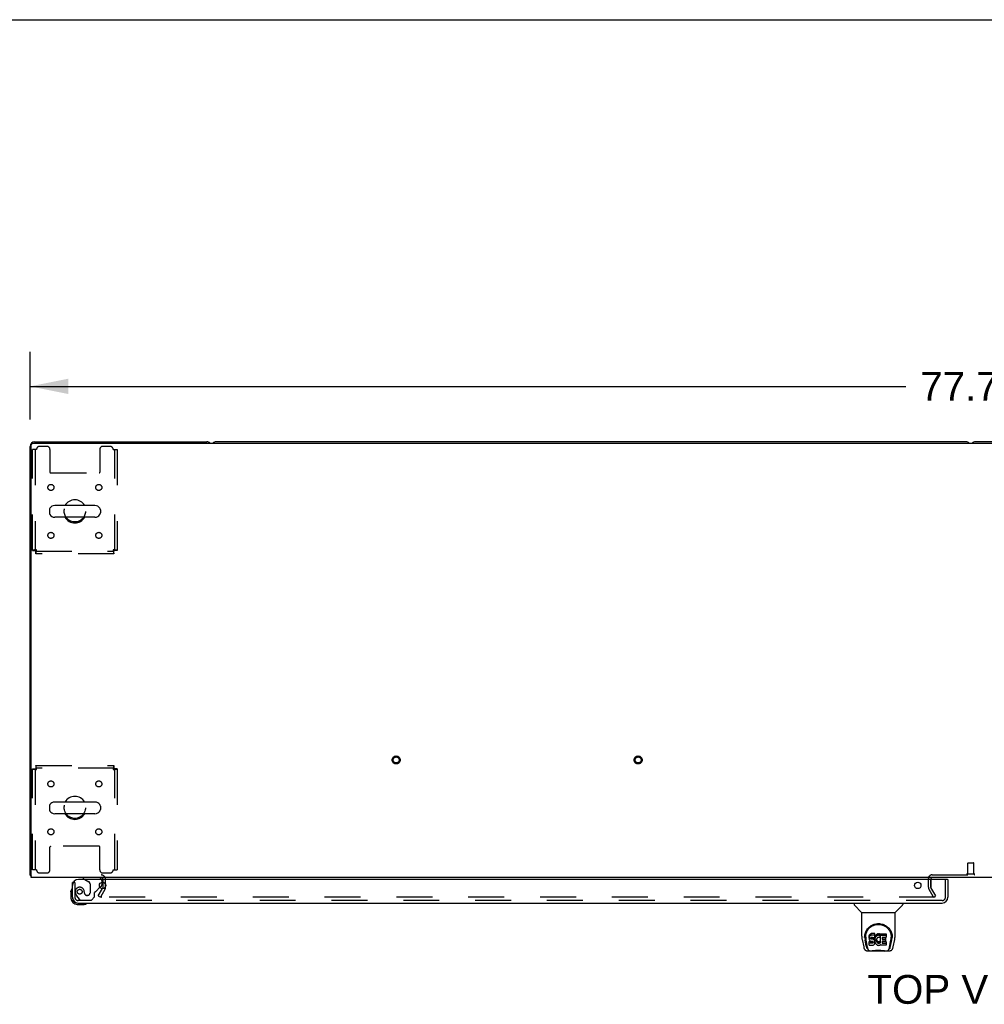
# Model space of a CAD drawing. Header units: inches. Extents: x 0 to 270, y 0 to 175.
# Tile 71 of 81: x 52 to 92, y 134 to 175. Entities that reach past the tile are written whole.
import ezdxf

# ---------------------------------------------------------------- set-up
doc = ezdxf.new("R2010")
doc.units = ezdxf.units.IN
doc.header["$LTSCALE"] = 14.84127
doc.header["$MEASUREMENT"] = 0
doc.linetypes.add('HIDDEN', pattern=[0.2, 0.1, -0.1])
doc.layers.get('0').update_dxf_attribs({"linetype": 'CONTINUOUS'})
for name, color, linetype in [('DEFAULT_2', 8, 'HIDDEN'), ('DIMENSIONS', 7, 'CONTINUOUS'), ('LEFTHAND_DOOR_ASSEMBLY', 7, 'CONTINUOUS')]:
    doc.layers.add(name, color=color, linetype=linetype)
doc.styles.get("Standard").update_dxf_attribs({"font": 'arial.ttf'})
doc.dimstyles.new('DIMSTYLE_1', dxfattribs={"dimtxt": 1.190476, "dimasz": 1.587302, "dimexe": 0.09, "dimexo": 0.07, "dimgap": 0.0375, "dimtad": 0, "dimtih": 1, "dimtoh": 1, "dimzin": 4, "dimdsep": 46, "dimtxsty": 'Standard', "dimblk": '_FILLED', "dimblk1": '_FILLED', "dimblk2": '_FILLED', "dimcen": 0.09, "dimadec": 3, "dimazin": 1, "dimtfac": 1, "dimtdec": 3, "dimtofl": 0, "dimtmove": 0, "dimatfit": 3, "dimldrblk": '_FILLED', "dimfxl": 0, "dimtolj": 1, "dimtzin": 4, "dimarcsym": 0})

# ---------------------------------------------------------------- blocks, each defined once
blk = doc.blocks.new('_FILLED')
at = {"color": 0, "linetype": 'ByBlock'}
blk.add_solid([(0, 0), (-1, 0.2), (-1, -0.2)], dxfattribs=at)
blk = doc.blocks.new('*D1')
at = {"layer": 'DIMENSIONS', "color": 2, "linetype": 'Continuous'}
for p, q in [((52.391, 158.084), (52.391, 160.881)), ((130.141, 158.084), (130.141, 160.881)), ((52.391, 159.453), (88.591, 159.453)), ((130.141, 159.453), (93.941, 159.453))]:
    blk.add_line(p, q, dxfattribs=at)
at = {"layer": 'DIMENSIONS', "color": 2, "linetype": 'Continuous', "xscale": 1.5873015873, "yscale": 1.5873015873, "zscale": 1.5873015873, "rotation": 180}
blk.add_blockref('_FILLED', (52.391, 159.453), dxfattribs=at)
at = {"layer": 'DIMENSIONS', "color": 2, "linetype": 'Continuous', "xscale": 1.5873015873, "yscale": 1.5873015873, "zscale": 1.5873015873}
blk.add_blockref('_FILLED', (130.141, 159.453), dxfattribs=at)
at = {"layer": 'DIMENSIONS', "color": 2, "linetype": 'Continuous', "insert": (91.266, 160.048), "char_height": 1.1905, "width": 4.16003, "attachment_point": 2, "line_spacing_factor": 0.9}
blk.add_mtext('77.75', dxfattribs=at)

msp = doc.modelspace()

# ---------------------------------------------------------------- linework, layer by layer
at = {"color": 7, "linetype": 'Continuous'}
for p, q in [((0, 174.603), (269.841, 174.603)), ((91.077, 157.162), (60.08, 157.162)), ((122.452, 157.162), (91.455, 157.162)), ((53.191, 154.351), (53.191, 154.223)), ((55.076, 154.528), (53.413, 154.528)), ((55.299, 154.351), (55.299, 154.223)), ((55.076, 154.045), (53.413, 154.045)), ((53.191, 142.101), (53.191, 141.973)), ((55.076, 142.278), (53.413, 142.278)), ((55.299, 142.101), (55.299, 141.973)), ((55.076, 141.795), (53.413, 141.795)), ((52.443, 139.266), (52.391, 139.266)), ((52.431, 139.234), (52.443, 139.243)), ((55.516, 138.788), (55.516, 138.878))]:
    msp.add_line(p, q, dxfattribs=at)
at = {"color": 3, "linetype": 'Continuous'}
for p, q in [((52.443, 139.162), (52.443, 157.05)), ((52.503, 157.11), (130.029, 157.11)), ((52.58, 157.162), (59.702, 157.162)), ((52.391, 139.266), (52.391, 156.973)), ((130.089, 139.162), (52.443, 139.162)), ((55.407, 138.741), (55.384, 138.7)), ((55.412, 138.758), (55.412, 138.964)), ((89.62, 139.083), (89.62, 139.11))]:
    msp.add_line(p, q, dxfattribs=at)
for points in [[(52.414, 139.246), (52.408, 139.249), (52.405, 139.251), (52.403, 139.252), (52.4, 139.253), (52.398, 139.255), (52.396, 139.257), (52.394, 139.258), (52.393, 139.26), (52.392, 139.262), (52.391, 139.263), (52.391, 139.265), (52.391, 139.266)], [(52.431, 139.234), (52.43, 139.236), (52.428, 139.238), (52.425, 139.239), (52.423, 139.241), (52.42, 139.243), (52.417, 139.245), (52.414, 139.246)]]:
    msp.add_lwpolyline(points, dxfattribs=at)
for centre, radius, start, end in [((52.58, 156.973), 0.189, 90, 180), ((52.503, 157.05), 0.06, 90, 180), ((59.702, 156.973), 0.189, 46.487, 90), ((52.58, 139.351), 0.189, 218.2806, 223.5127), ((55.327, 139.077), 0.085, 4.0489, 90), ((89.67, 139.112), 0.05, 129.974, 170.026), ((55.379, 138.758), 0.033, 330, 360)]:
    msp.add_arc(centre, radius, start, end, dxfattribs=at)
at = {"color": 7, "linetype": 'Continuous'}
for centre, radius, start, end in [((60.08, 156.973), 0.189, 90, 133.4203), ((91.077, 156.973), 0.189, 46.5797, 90), ((91.455, 156.973), 0.189, 90, 133.4203), ((54.245, 154.287), 0.475, 30.5571, 149.4429), ((53.316, 154.351), 0.125, 146.8152, 180), ((53.316, 154.223), 0.125, 180, 213.1848), ((53.413, 154.287), 0.241, 90, 146.8152), ((55.076, 154.287), 0.241, 33.1848, 90), ((55.174, 154.351), 0.125, 0, 33.1848), ((55.174, 154.223), 0.125, 326.8152, 360), ((53.413, 154.287), 0.241, 213.1848, 270), ((54.245, 154.287), 0.475, 210.5571, 329.4429), ((55.076, 154.287), 0.241, 270, 326.8152), ((54.245, 142.037), 0.475, 30.5571, 149.4429), ((53.316, 142.101), 0.125, 146.8152, 180), ((53.413, 142.037), 0.241, 90, 146.8152), ((55.076, 142.037), 0.241, 33.1848, 90), ((55.174, 142.101), 0.125, 0, 33.1848), ((53.316, 141.973), 0.125, 180, 213.1848), ((53.413, 142.037), 0.241, 213.1848, 270), ((54.245, 142.037), 0.475, 210.5571, 329.4429), ((55.076, 142.037), 0.241, 270, 326.8152), ((55.174, 141.973), 0.125, 326.8152, 360), ((89.67, 139.112), 0.05, 90, 129.974), ((89.67, 139.112), 0.05, 170.026, 180)]:
    msp.add_arc(centre, radius, start, end, dxfattribs=at)
at = {"layer": 'DEFAULT_2', "color": 8, "linetype": 'HIDDEN'}
for p, q in [((52.495, 152.671), (52.495, 156.849)), ((52.662, 156.849), (52.495, 156.849)), ((52.599, 156.849), (52.599, 152.671)), ((53.089, 156.974), (52.787, 156.974)), ((53.214, 156.849), (53.214, 155.904)), ((55.276, 156.849), (55.276, 155.904)), ((55.703, 156.974), (55.401, 156.974)), ((55.828, 156.849), (55.995, 156.849)), ((55.891, 152.671), (55.891, 156.849)), ((55.995, 156.849), (55.995, 152.671)), ((53.244, 155.874), (55.246, 155.874)), ((52.495, 152.671), (52.599, 152.671)), ((52.629, 152.537), (52.629, 152.641)), ((52.629, 152.641), (55.861, 152.641)), ((55.861, 152.537), (55.861, 152.641)), ((55.995, 152.671), (55.891, 152.671)), ((55.861, 152.537), (52.629, 152.537)), ((52.495, 139.474), (52.495, 143.653)), ((52.495, 143.653), (52.599, 143.653)), ((52.599, 143.653), (52.599, 139.474)), ((52.629, 143.787), (52.629, 143.683)), ((52.629, 143.787), (55.861, 143.787)), ((55.861, 143.683), (52.629, 143.683)), ((55.861, 143.787), (55.861, 143.683)), ((55.891, 139.474), (55.891, 143.653)), ((55.995, 143.653), (55.891, 143.653)), ((55.995, 143.653), (55.995, 139.474)), ((53.214, 139.474), (53.214, 140.419)), ((55.246, 140.449), (53.244, 140.449)), ((55.276, 139.474), (55.276, 140.419)), ((91.142, 139.309), (91.142, 139.756)), ((91.152, 139.766), (91.38, 139.766)), ((91.39, 139.309), (91.39, 139.756)), ((52.662, 139.474), (52.495, 139.474)), ((52.787, 139.349), (53.089, 139.349)), ((55.401, 139.349), (55.703, 139.349)), ((55.828, 139.474), (55.995, 139.474)), ((89.67, 139.266), (92.862, 139.266)), ((91.124, 139.309), (91.408, 139.309)), ((55.412, 138.964), (55.412, 139.077)), ((55.516, 138.878), (55.516, 139.077)), ((55.516, 138.758), (55.516, 138.788)), ((89.516, 138.758), (89.516, 139.112)), ((89.62, 138.758), (89.62, 139.083)), ((89.62, 139.077), (89.62, 138.758)), ((89.82, 138.401), (89.624, 138.741)), ((55.211, 138.401), (55.384, 138.7)), ((55.211, 138.401), (55.301, 138.349)), ((55.498, 138.689), (55.301, 138.349)), ((89.797, 138.349), (55.347, 138.349)), ((89.73, 138.349), (89.534, 138.689)), ((89.73, 138.349), (89.82, 138.401))]:
    msp.add_line(p, q, dxfattribs=at)
for points in [[(52.662, 152.704), (52.643, 152.701), (52.625, 152.699), (52.607, 152.697), (52.589, 152.694), (52.573, 152.692), (52.558, 152.69), (52.544, 152.687), (52.531, 152.685), (52.52, 152.683), (52.511, 152.68), (52.504, 152.678), (52.499, 152.676), (52.496, 152.673), (52.495, 152.671)], [(52.662, 152.704), (52.655, 152.701), (52.648, 152.699), (52.641, 152.697), (52.635, 152.694), (52.628, 152.692), (52.623, 152.69), (52.617, 152.687), (52.613, 152.685), (52.609, 152.683), (52.605, 152.68), (52.602, 152.678), (52.6, 152.676), (52.599, 152.673), (52.599, 152.671)], [(52.629, 152.537), (52.631, 152.538), (52.634, 152.541), (52.636, 152.546), (52.638, 152.553), (52.641, 152.562), (52.643, 152.573), (52.645, 152.586), (52.648, 152.6), (52.65, 152.615), (52.652, 152.631), (52.655, 152.649), (52.657, 152.667), (52.66, 152.685), (52.662, 152.704)], [(52.629, 152.641), (52.631, 152.641), (52.634, 152.642), (52.636, 152.644), (52.638, 152.647), (52.641, 152.651), (52.643, 152.655), (52.645, 152.659), (52.648, 152.665), (52.65, 152.67), (52.652, 152.677), (52.655, 152.683), (52.657, 152.69), (52.66, 152.697), (52.662, 152.704)], [(55.891, 152.671), (55.89, 152.673), (55.889, 152.676), (55.887, 152.678), (55.885, 152.68), (55.881, 152.683), (55.877, 152.685), (55.872, 152.687), (55.867, 152.69), (55.861, 152.692), (55.855, 152.694), (55.849, 152.697), (55.842, 152.699), (55.835, 152.701), (55.828, 152.704)], [(55.828, 152.704), (55.83, 152.685), (55.833, 152.667), (55.835, 152.649), (55.837, 152.631), (55.84, 152.615), (55.842, 152.6), (55.844, 152.586), (55.847, 152.573), (55.849, 152.562), (55.851, 152.553), (55.854, 152.546), (55.856, 152.541), (55.859, 152.538), (55.861, 152.537)], [(55.995, 152.671), (55.994, 152.673), (55.991, 152.676), (55.985, 152.678), (55.978, 152.68), (55.969, 152.683), (55.958, 152.685), (55.946, 152.687), (55.932, 152.69), (55.917, 152.692), (55.9, 152.694), (55.883, 152.697), (55.865, 152.699), (55.847, 152.701), (55.828, 152.704)], [(55.828, 152.704), (55.83, 152.697), (55.833, 152.69), (55.835, 152.683), (55.837, 152.677), (55.84, 152.67), (55.842, 152.665), (55.844, 152.659), (55.847, 152.655), (55.849, 152.651), (55.851, 152.647), (55.854, 152.644), (55.856, 152.642), (55.859, 152.641), (55.861, 152.641)], [(52.495, 143.653), (52.496, 143.65), (52.499, 143.648), (52.504, 143.646), (52.511, 143.643), (52.52, 143.641), (52.531, 143.639), (52.544, 143.636), (52.558, 143.634), (52.573, 143.632), (52.589, 143.629), (52.607, 143.627), (52.625, 143.625), (52.643, 143.622), (52.662, 143.62)], [(52.599, 143.653), (52.599, 143.65), (52.6, 143.648), (52.602, 143.646), (52.605, 143.643), (52.609, 143.641), (52.613, 143.639), (52.617, 143.636), (52.623, 143.634), (52.628, 143.632), (52.635, 143.629), (52.641, 143.627), (52.648, 143.625), (52.655, 143.622), (52.662, 143.62)], [(52.662, 143.62), (52.66, 143.639), (52.657, 143.657), (52.655, 143.675), (52.652, 143.692), (52.65, 143.709), (52.648, 143.724), (52.645, 143.738), (52.643, 143.75), (52.641, 143.761), (52.638, 143.77), (52.636, 143.777), (52.634, 143.783), (52.631, 143.786), (52.629, 143.787)], [(52.662, 143.62), (52.66, 143.627), (52.657, 143.634), (52.655, 143.641), (52.652, 143.647), (52.65, 143.653), (52.648, 143.659), (52.645, 143.664), (52.643, 143.669), (52.641, 143.673), (52.638, 143.677), (52.636, 143.679), (52.634, 143.681), (52.631, 143.682), (52.629, 143.683)], [(55.861, 143.787), (55.859, 143.786), (55.856, 143.783), (55.854, 143.777), (55.851, 143.77), (55.849, 143.761), (55.847, 143.75), (55.844, 143.738), (55.842, 143.724), (55.84, 143.709), (55.837, 143.692), (55.835, 143.675), (55.833, 143.657), (55.83, 143.639), (55.828, 143.62)], [(55.861, 143.683), (55.859, 143.682), (55.856, 143.681), (55.854, 143.679), (55.851, 143.677), (55.849, 143.673), (55.847, 143.669), (55.844, 143.664), (55.842, 143.659), (55.84, 143.653), (55.837, 143.647), (55.835, 143.641), (55.833, 143.634), (55.83, 143.627), (55.828, 143.62)], [(55.828, 143.62), (55.835, 143.622), (55.842, 143.625), (55.849, 143.627), (55.855, 143.629), (55.861, 143.632), (55.867, 143.634), (55.872, 143.636), (55.877, 143.639), (55.881, 143.641), (55.885, 143.643), (55.887, 143.646), (55.889, 143.648), (55.89, 143.65), (55.891, 143.653)], [(55.828, 143.62), (55.847, 143.622), (55.865, 143.625), (55.883, 143.627), (55.9, 143.629), (55.917, 143.632), (55.932, 143.634), (55.946, 143.636), (55.958, 143.639), (55.969, 143.641), (55.978, 143.643), (55.985, 143.646), (55.991, 143.648), (55.994, 143.65), (55.995, 143.653)], [(55.33, 138.374), (55.329, 138.373), (55.328, 138.371), (55.328, 138.369), (55.327, 138.367), (55.327, 138.367)], [(55.327, 138.367), (55.328, 138.365), (55.328, 138.363), (55.328, 138.361), (55.329, 138.359), (55.33, 138.358), (55.332, 138.356), (55.333, 138.354), (55.335, 138.353), (55.337, 138.352), (55.339, 138.351), (55.341, 138.35)], [(55.347, 138.349), (55.345, 138.349), (55.343, 138.35), (55.341, 138.35)]]:
    msp.add_lwpolyline(points, dxfattribs=at)
for centre, radius in [((53.255, 155.276), 0.125), ((55.234, 155.276), 0.125), ((54.245, 154.287), 0.438), ((53.255, 153.297), 0.125), ((55.234, 153.297), 0.125), ((67.523, 144.016), 0.164), ((67.523, 144.016), 0.124), ((77.523, 144.016), 0.164), ((77.523, 144.016), 0.124), ((53.255, 143.026), 0.125), ((55.234, 143.026), 0.125), ((54.245, 142.037), 0.438), ((53.255, 141.047), 0.125), ((55.234, 141.047), 0.125)]:
    msp.add_circle(centre, radius, dxfattribs=at)
for centre, radius, start, end in [((52.787, 156.849), 0.125, 90, 180), ((53.089, 156.849), 0.125, 0, 90), ((55.401, 156.849), 0.125, 90, 180), ((55.703, 156.849), 0.125, 0, 90), ((53.244, 155.904), 0.03, 180, 270), ((55.246, 155.904), 0.03, 270, 360), ((53.244, 140.419), 0.03, 90, 180), ((55.246, 140.419), 0.03, 0, 90), ((91.152, 139.756), 0.01, 90, 180), ((91.38, 139.756), 0.01, 0, 90), ((52.787, 139.474), 0.125, 180, 270), ((53.089, 139.474), 0.125, 270, 360), ((55.401, 139.474), 0.125, 180, 270), ((55.327, 139.077), 0.189, 0, 90), ((55.703, 139.474), 0.125, 270, 360), ((89.67, 139.112), 0.154, 90, 180), ((91.124, 139.287), 0.0215, 90, 270), ((91.408, 139.287), 0.0215, 270, 90), ((55.327, 139.077), 0.085, 0, 4.0489), ((55.379, 138.758), 0.137, 330, 360), ((89.653, 138.758), 0.137, 180, 210), ((89.653, 138.758), 0.033, 180, 210)]:
    msp.add_arc(centre, radius, start, end, dxfattribs=at)
at = {"layer": 'LEFTHAND_DOOR_ASSEMBLY', "color": 7, "linetype": 'Continuous'}
for p, q in [((54.583, 139.162), (54.583, 139.123)), ((54.583, 139.123), (54.652, 139.083)), ((55.283, 138.754), (55.341, 138.812)), ((55.37, 138.882), (55.37, 138.964)), ((90.308, 139.083), (90.328, 139.083)), ((54.081, 138.563), (54.084, 138.601)), ((54.081, 138.563), (54.081, 138.307)), ((54.141, 138.35), (54.141, 138.307)), ((54.344, 138.044), (54.6, 138.044)), ((54.638, 138.047), (54.6, 138.044)), ((86.449, 138.104), (86.449, 138.041)), ((86.759, 137.716), (86.461, 138.014)), ((88.148, 137.716), (88.446, 138.014)), ((88.457, 138.104), (88.457, 138.041)), ((86.764, 137.71), (88.142, 137.71)), ((86.764, 136.738), (86.764, 137.71)), ((88.142, 136.739), (88.142, 137.71)), ((86.89, 136.77), (86.889, 136.706)), ((86.926, 136.696), (86.926, 136.673)), ((87.069, 136.742), (87.067, 136.718)), ((87.067, 136.651), (87.067, 136.718)), ((87.074, 136.765), (87.069, 136.742)), ((87.069, 136.675), (87.069, 136.742)), ((87.074, 136.698), (87.069, 136.675)), ((87.083, 136.788), (87.074, 136.765)), ((87.074, 136.698), (87.074, 136.765)), ((87.083, 136.721), (87.074, 136.698)), ((87.097, 136.807), (87.083, 136.788)), ((87.083, 136.721), (87.083, 136.788)), ((87.097, 136.74), (87.083, 136.721)), ((87.106, 136.815), (87.097, 136.807)), ((87.097, 136.74), (87.097, 136.807)), ((87.106, 136.748), (87.097, 136.74)), ((87.115, 136.822), (87.106, 136.815)), ((87.106, 136.748), (87.106, 136.815)), ((87.115, 136.755), (87.106, 136.748)), ((87.137, 136.832), (87.115, 136.822)), ((87.115, 136.755), (87.115, 136.822)), ((87.137, 136.765), (87.115, 136.755)), ((87.16, 136.839), (87.137, 136.832)), ((87.137, 136.765), (87.137, 136.832)), ((87.16, 136.772), (87.137, 136.765)), ((87.3, 136.839), (87.16, 136.839)), ((87.16, 136.772), (87.16, 136.839)), ((87.3, 136.772), (87.16, 136.772)), ((87.299, 136.693), (87.301, 136.706)), ((87.302, 136.796), (87.3, 136.839)), ((87.3, 136.772), (87.3, 136.839)), ((87.302, 136.729), (87.3, 136.772)), ((87.301, 136.706), (87.302, 136.729)), ((87.302, 136.729), (87.302, 136.796)), ((87.308, 136.697), (87.304, 136.675)), ((87.314, 136.718), (87.308, 136.697)), ((87.308, 136.63), (87.308, 136.697)), ((87.323, 136.739), (87.314, 136.718)), ((87.314, 136.651), (87.314, 136.718)), ((87.334, 136.758), (87.323, 136.739)), ((87.323, 136.672), (87.323, 136.739)), ((87.347, 136.777), (87.334, 136.758)), ((87.334, 136.692), (87.334, 136.758)), ((87.347, 136.71), (87.334, 136.692)), ((87.361, 136.793), (87.347, 136.777)), ((87.347, 136.71), (87.347, 136.777)), ((87.361, 136.726), (87.347, 136.71)), ((87.378, 136.809), (87.361, 136.793)), ((87.361, 136.726), (87.361, 136.793)), ((87.378, 136.742), (87.361, 136.726)), ((87.396, 136.822), (87.378, 136.809)), ((87.378, 136.742), (87.378, 136.809)), ((87.396, 136.755), (87.378, 136.742)), ((87.416, 136.83), (87.396, 136.822)), ((87.396, 136.755), (87.396, 136.822)), ((87.416, 136.764), (87.396, 136.755)), ((87.438, 136.835), (87.416, 136.83)), ((87.416, 136.764), (87.416, 136.83)), ((87.438, 136.768), (87.416, 136.764)), ((87.46, 136.837), (87.438, 136.835)), ((87.438, 136.768), (87.438, 136.835)), ((87.46, 136.771), (87.438, 136.768)), ((87.46, 136.837), (87.483, 136.837)), ((87.46, 136.771), (87.46, 136.837)), ((87.483, 136.77), (87.46, 136.771)), ((87.494, 136.835), (87.483, 136.837)), ((87.483, 136.77), (87.483, 136.837)), ((87.494, 136.769), (87.483, 136.77)), ((87.504, 136.832), (87.494, 136.835)), ((87.494, 136.769), (87.494, 136.835)), ((87.504, 136.765), (87.494, 136.769)), ((87.524, 136.748), (87.498, 136.68)), ((87.523, 136.82), (87.504, 136.832)), ((87.504, 136.765), (87.504, 136.832)), ((87.523, 136.753), (87.504, 136.765)), ((87.523, 136.82), (87.523, 136.753)), ((87.525, 136.816), (87.525, 136.753)), ((87.533, 136.837), (87.77, 136.837)), ((87.533, 136.445), (87.533, 136.837)), ((87.533, 136.77), (87.77, 136.77)), ((87.774, 136.832), (87.774, 136.691)), ((88.017, 136.77), (88.018, 136.706)), ((86.78, 136.595), (86.845, 136.29)), ((86.882, 136.684), (86.882, 136.683)), ((86.952, 136.318), (86.899, 136.588)), ((86.936, 136.575), (86.993, 136.282)), ((87.069, 136.675), (87.067, 136.651)), ((87.067, 136.651), (87.068, 136.627)), ((87.068, 136.627), (87.072, 136.604)), ((87.07, 136.365), (87.07, 136.507)), ((87.072, 136.604), (87.08, 136.582)), ((87.133, 136.512), (87.074, 136.512)), ((87.074, 136.445), (87.074, 136.512)), ((87.133, 136.445), (87.074, 136.445)), ((87.075, 136.361), (87.219, 136.361)), ((87.08, 136.582), (87.093, 136.561)), ((87.093, 136.561), (87.109, 136.544)), ((87.109, 136.544), (87.129, 136.531)), ((87.129, 136.531), (87.14, 136.527)), ((87.194, 136.512), (87.133, 136.512)), ((87.133, 136.445), (87.133, 136.512)), ((87.194, 136.446), (87.133, 136.445)), ((87.138, 136.64), (87.139, 136.655)), ((87.139, 136.632), (87.138, 136.64)), ((87.139, 136.655), (87.141, 136.67)), ((87.139, 136.632), (87.139, 136.655)), ((87.141, 136.625), (87.139, 136.632)), ((87.14, 136.527), (87.152, 136.525)), ((87.141, 136.67), (87.144, 136.676)), ((87.141, 136.625), (87.141, 136.67)), ((87.146, 136.619), (87.141, 136.625)), ((87.144, 136.676), (87.15, 136.681)), ((87.146, 136.619), (87.146, 136.678)), ((87.152, 136.614), (87.146, 136.619)), ((87.15, 136.681), (87.164, 136.686)), ((87.152, 136.681), (87.151, 136.682)), ((87.166, 136.677), (87.152, 136.681)), ((87.152, 136.614), (87.152, 136.681)), ((87.166, 136.61), (87.152, 136.614)), ((87.152, 136.525), (87.2, 136.524)), ((87.164, 136.686), (87.179, 136.687)), ((87.19, 136.678), (87.166, 136.677)), ((87.166, 136.61), (87.166, 136.677)), ((87.19, 136.611), (87.166, 136.61)), ((87.179, 136.687), (87.292, 136.687)), ((87.214, 136.677), (87.19, 136.678)), ((87.19, 136.611), (87.19, 136.678)), ((87.214, 136.61), (87.19, 136.611)), ((87.21, 136.514), (87.194, 136.512)), ((87.194, 136.446), (87.194, 136.512)), ((87.21, 136.447), (87.194, 136.446)), ((87.2, 136.524), (87.207, 136.524)), ((87.207, 136.524), (87.214, 136.521)), ((87.216, 136.517), (87.21, 136.514)), ((87.21, 136.447), (87.21, 136.514)), ((87.216, 136.45), (87.21, 136.447)), ((87.238, 136.672), (87.214, 136.677)), ((87.214, 136.61), (87.214, 136.677)), ((87.238, 136.605), (87.214, 136.61)), ((87.214, 136.521), (87.22, 136.517)), ((87.218, 136.519), (87.216, 136.517)), ((87.216, 136.45), (87.216, 136.517)), ((87.221, 136.456), (87.216, 136.45)), ((87.219, 136.361), (87.231, 136.362)), ((87.22, 136.517), (87.225, 136.511)), ((87.221, 136.456), (87.221, 136.515)), ((87.231, 136.468), (87.221, 136.456)), ((87.225, 136.511), (87.232, 136.497)), ((87.231, 136.468), (87.231, 136.499)), ((87.233, 136.474), (87.231, 136.468)), ((87.231, 136.362), (87.242, 136.366)), ((87.232, 136.497), (87.234, 136.482)), ((87.233, 136.474), (87.233, 136.487)), ((87.234, 136.482), (87.233, 136.474)), ((87.249, 136.667), (87.238, 136.672)), ((87.238, 136.605), (87.238, 136.672)), ((87.249, 136.6), (87.238, 136.605)), ((87.242, 136.366), (87.262, 136.38)), ((87.259, 136.66), (87.249, 136.667)), ((87.249, 136.6), (87.249, 136.667)), ((87.259, 136.593), (87.249, 136.6)), ((87.276, 136.643), (87.259, 136.66)), ((87.259, 136.593), (87.259, 136.66)), ((87.276, 136.576), (87.259, 136.593)), ((87.262, 136.38), (87.279, 136.397)), ((87.289, 136.623), (87.276, 136.643)), ((87.276, 136.576), (87.276, 136.643)), ((87.289, 136.556), (87.276, 136.576)), ((87.279, 136.397), (87.285, 136.407)), ((87.285, 136.407), (87.291, 136.418)), ((87.298, 136.601), (87.289, 136.623)), ((87.289, 136.556), (87.289, 136.623)), ((87.298, 136.534), (87.289, 136.556)), ((87.291, 136.418), (87.299, 136.44)), ((87.292, 136.687), (87.298, 136.687)), ((87.298, 136.687), (87.299, 136.693)), ((87.299, 136.597), (87.298, 136.601)), ((87.298, 136.534), (87.298, 136.601)), ((87.305, 136.511), (87.298, 136.534)), ((87.304, 136.675), (87.299, 136.631)), ((87.299, 136.564), (87.299, 136.631)), ((87.304, 136.608), (87.299, 136.564)), ((87.299, 136.564), (87.3, 136.541)), ((87.299, 136.44), (87.305, 136.463)), ((87.3, 136.541), (87.303, 136.519)), ((87.303, 136.519), (87.308, 136.498)), ((87.304, 136.608), (87.304, 136.675)), ((87.308, 136.63), (87.304, 136.608)), ((87.307, 136.487), (87.305, 136.511)), ((87.305, 136.463), (87.307, 136.487)), ((87.307, 136.487), (87.307, 136.502)), ((87.314, 136.651), (87.308, 136.63)), ((87.308, 136.498), (87.315, 136.476)), ((87.323, 136.672), (87.314, 136.651)), ((87.315, 136.476), (87.336, 136.437)), ((87.334, 136.692), (87.323, 136.672)), ((87.336, 136.437), (87.349, 136.419)), ((87.349, 136.419), (87.364, 136.402)), ((87.364, 136.402), (87.38, 136.387)), ((87.37, 136.579), (87.369, 136.552)), ((87.369, 136.552), (87.37, 136.539)), ((87.373, 136.606), (87.37, 136.579)), ((87.37, 136.539), (87.37, 136.579)), ((87.37, 136.539), (87.373, 136.526)), ((87.372, 136.599), (87.373, 136.593)), ((87.377, 136.619), (87.373, 136.606)), ((87.373, 136.593), (87.383, 136.568)), ((87.373, 136.526), (87.373, 136.593)), ((87.373, 136.526), (87.383, 136.502)), ((87.382, 136.631), (87.377, 136.619)), ((87.38, 136.387), (87.398, 136.373)), ((87.397, 136.654), (87.382, 136.631)), ((87.383, 136.568), (87.397, 136.545)), ((87.383, 136.502), (87.383, 136.568)), ((87.383, 136.502), (87.397, 136.478)), ((87.405, 136.664), (87.397, 136.654)), ((87.397, 136.545), (87.405, 136.535)), ((87.397, 136.478), (87.397, 136.545)), ((87.397, 136.478), (87.405, 136.468)), ((87.398, 136.373), (87.408, 136.368)), ((87.416, 136.672), (87.405, 136.664)), ((87.405, 136.535), (87.416, 136.526)), ((87.405, 136.468), (87.405, 136.535)), ((87.405, 136.468), (87.416, 136.46)), ((87.408, 136.368), (87.418, 136.365)), ((87.44, 136.682), (87.416, 136.672)), ((87.416, 136.526), (87.427, 136.519)), ((87.416, 136.46), (87.416, 136.526)), ((87.416, 136.46), (87.427, 136.452)), ((87.418, 136.365), (87.44, 136.359)), ((87.427, 136.519), (87.439, 136.514)), ((87.427, 136.452), (87.427, 136.519)), ((87.427, 136.452), (87.439, 136.447)), ((87.439, 136.514), (87.452, 136.512)), ((87.439, 136.447), (87.439, 136.514)), ((87.439, 136.447), (87.452, 136.445)), ((87.453, 136.685), (87.44, 136.682)), ((87.44, 136.359), (87.462, 136.356)), ((87.452, 136.512), (87.466, 136.511)), ((87.452, 136.445), (87.452, 136.512)), ((87.452, 136.445), (87.466, 136.444)), ((87.467, 136.685), (87.453, 136.685)), ((87.462, 136.356), (87.484, 136.36)), ((87.466, 136.511), (87.479, 136.513)), ((87.466, 136.444), (87.466, 136.511)), ((87.466, 136.444), (87.479, 136.446)), ((87.48, 136.682), (87.467, 136.685)), ((87.479, 136.513), (87.492, 136.517)), ((87.479, 136.446), (87.479, 136.513)), ((87.479, 136.446), (87.492, 136.451)), ((87.492, 136.677), (87.48, 136.682)), ((87.484, 136.36), (87.505, 136.366)), ((87.492, 136.517), (87.504, 136.523)), ((87.492, 136.451), (87.492, 136.517)), ((87.492, 136.451), (87.504, 136.456)), ((87.504, 136.523), (87.515, 136.53)), ((87.504, 136.456), (87.504, 136.523)), ((87.504, 136.456), (87.515, 136.463)), ((87.505, 136.366), (87.524, 136.378)), ((87.515, 136.53), (87.515, 136.463)), ((87.521, 136.529), (87.533, 136.512)), ((87.521, 136.462), (87.533, 136.445)), ((87.535, 136.378), (87.524, 136.378)), ((87.524, 136.378), (87.524, 136.378)), ((87.535, 136.365), (87.535, 136.378)), ((87.771, 136.361), (87.539, 136.361)), ((87.603, 136.682), (87.603, 136.615)), ((87.604, 136.524), (87.604, 136.446)), ((87.77, 136.687), (87.608, 136.687)), ((87.608, 136.677), (87.739, 136.677)), ((87.608, 136.61), (87.739, 136.61)), ((87.739, 136.528), (87.609, 136.528)), ((87.609, 136.509), (87.771, 136.509)), ((87.609, 136.442), (87.771, 136.442)), ((87.743, 136.673), (87.743, 136.533)), ((87.775, 136.504), (87.775, 136.365)), ((87.914, 136.282), (87.971, 136.572)), ((87.955, 136.318), (88.008, 136.588)), ((87.971, 136.572), (87.971, 136.576)), ((88.024, 136.683), (88.024, 136.684)), ((88.062, 136.29), (88.127, 136.595)), ((86.969, 136.135), (87.195, 136.135)), ((87.003, 136.214), (87.01, 136.214)), ((87.009, 136.218), (87.012, 136.209)), ((87.013, 136.208), (87.012, 136.209)), ((87.055, 136.135), (87.054, 136.135)), ((87.215, 136.116), (87.195, 136.136)), ((87.692, 136.116), (87.215, 136.116)), ((87.692, 136.116), (87.712, 136.136)), ((87.711, 136.135), (87.938, 136.135)), ((87.853, 136.135), (87.852, 136.135)), ((87.894, 136.209), (87.898, 136.218)), ((87.894, 136.208), (87.894, 136.209)), ((87.896, 136.214), (87.904, 136.214))]:
    msp.add_line(p, q, dxfattribs=at)
at = {"layer": 'LEFTHAND_DOOR_ASSEMBLY', "color": 8, "linetype": 'HIDDEN'}
for p, q in [((55.213, 139.162), (54.583, 139.162)), ((54.245, 138.958), (54.141, 138.958)), ((54.245, 138.958), (54.245, 138.35)), ((54.652, 139.083), (54.821, 138.985)), ((54.871, 138.898), (54.871, 138.519)), ((55.121, 138.592), (55.283, 138.754)), ((55.37, 138.964), (55.37, 139.005)), ((90.224, 138.35), (90.224, 139.083)), ((54.319, 138.407), (54.421, 138.262)), ((54.642, 138.519), (54.642, 138.507)), ((54.773, 138.421), (54.74, 138.421)), ((54.937, 138.229), (55.063, 138.355)), ((55.063, 138.355), (55.063, 138.534)), ((90.082, 138.208), (54.387, 138.208)), ((54.485, 138.229), (54.937, 138.229))]:
    msp.add_line(p, q, dxfattribs=at)
at = {"layer": 'LEFTHAND_DOOR_ASSEMBLY', "color": 3, "linetype": 'Continuous'}
for p, q in [((54.141, 138.35), (54.141, 138.958)), ((90.308, 139.083), (54.391, 139.083)), ((90.328, 139.083), (90.328, 138.35)), ((54.387, 138.104), (90.082, 138.104))]:
    msp.add_line(p, q, dxfattribs=at)
at = {"layer": 'LEFTHAND_DOOR_ASSEMBLY', "color": 7, "linetype": 'Continuous'}
for points in [[(86.883, 136.696), (86.885, 136.738), (86.892, 136.787), (86.903, 136.834), (86.917, 136.878), (86.934, 136.92), (86.954, 136.96), (86.976, 136.997), (87.001, 137.032), (87.028, 137.064), (87.058, 137.095), (87.089, 137.123), (87.123, 137.149), (87.159, 137.172), (87.196, 137.193), (87.236, 137.211), (87.277, 137.226), (87.32, 137.238), (87.364, 137.247), (87.409, 137.252), (87.454, 137.254), (87.499, 137.252), (87.543, 137.247), (87.587, 137.238), (87.63, 137.226), (87.671, 137.211), (87.711, 137.193), (87.749, 137.172), (87.784, 137.148), (87.818, 137.123), (87.849, 137.094), (87.879, 137.064), (87.906, 137.031), (87.931, 136.996), (87.953, 136.959), (87.973, 136.919), (87.99, 136.878), (88.004, 136.833), (88.015, 136.786), (88.022, 136.737), (88.024, 136.696)], [(86.926, 136.696), (86.927, 136.716), (86.928, 136.741), (86.931, 136.765), (86.935, 136.789), (86.939, 136.812), (86.945, 136.835), (86.952, 136.858), (86.96, 136.88), (86.968, 136.902), (86.978, 136.923), (86.988, 136.943), (86.999, 136.963), (87.01, 136.981), (87.022, 137), (87.035, 137.017), (87.048, 137.033), (87.062, 137.049), (87.076, 137.064), (87.09, 137.078), (87.105, 137.092), (87.12, 137.104), (87.135, 137.116), (87.151, 137.128), (87.166, 137.138), (87.182, 137.148), (87.198, 137.157), (87.214, 137.166), (87.23, 137.173), (87.246, 137.181), (87.261, 137.187), (87.277, 137.193), (87.293, 137.198), (87.309, 137.203), (87.325, 137.208), (87.341, 137.211), (87.357, 137.214), (87.373, 137.217), (87.389, 137.219), (87.405, 137.221), (87.421, 137.222), (87.437, 137.223), (87.453, 137.223), (87.469, 137.223), (87.484, 137.222), (87.5, 137.221), (87.516, 137.22), (87.532, 137.217), (87.548, 137.215), (87.564, 137.212), (87.58, 137.208), (87.596, 137.204), (87.612, 137.199), (87.628, 137.193), (87.644, 137.188), (87.66, 137.181), (87.676, 137.174), (87.692, 137.166), (87.708, 137.158), (87.724, 137.149), (87.74, 137.139), (87.755, 137.128), (87.771, 137.117), (87.786, 137.105), (87.801, 137.093), (87.816, 137.079), (87.83, 137.065), (87.844, 137.05), (87.858, 137.034), (87.871, 137.017), (87.884, 137), (87.896, 136.982), (87.908, 136.963), (87.919, 136.943), (87.929, 136.923), (87.938, 136.902), (87.947, 136.881), (87.955, 136.858), (87.962, 136.836), (87.967, 136.813), (87.972, 136.789), (87.976, 136.765), (87.978, 136.741), (87.98, 136.717), (87.98, 136.696)], [(86.764, 136.738), (86.765, 136.706), (86.768, 136.666), (86.774, 136.626), (86.78, 136.595)], [(86.882, 136.684), (86.883, 136.688), (86.883, 136.696)], [(87.971, 136.576), (87.972, 136.579), (87.972, 136.582), (87.973, 136.585), (87.973, 136.588), (87.974, 136.591), (87.974, 136.595), (87.975, 136.598), (87.975, 136.602), (87.976, 136.605), (87.976, 136.609), (87.977, 136.613), (87.977, 136.616), (87.978, 136.62), (87.978, 136.625), (87.978, 136.629), (87.979, 136.633), (87.979, 136.637), (87.979, 136.642), (87.98, 136.646), (87.98, 136.651), (87.98, 136.656), (87.98, 136.661), (87.98, 136.666), (87.98, 136.671), (87.98, 136.696)], [(88.024, 136.696), (88.024, 136.689), (88.024, 136.684)], [(88.127, 136.595), (88.133, 136.625), (88.138, 136.665), (88.142, 136.705), (88.142, 136.739)], [(86.845, 136.29), (86.847, 136.277), (86.852, 136.258), (86.857, 136.242), (86.863, 136.227), (86.868, 136.213), (86.874, 136.201), (86.881, 136.189), (86.888, 136.179), (86.896, 136.169), (86.905, 136.16), (86.915, 136.152), (86.927, 136.145), (86.939, 136.14), (86.952, 136.137), (86.965, 136.135), (86.969, 136.135)], [(86.926, 136.673), (86.927, 136.657), (86.928, 136.629), (86.931, 136.601), (86.936, 136.575)], [(87.074, 136.512), (87.074, 136.512), (87.073, 136.512), (87.073, 136.511), (87.073, 136.511), (87.072, 136.511), (87.072, 136.511), (87.071, 136.511), (87.071, 136.51), (87.071, 136.51), (87.07, 136.509), (87.07, 136.509), (87.07, 136.508), (87.07, 136.508), (87.07, 136.507)], [(87.074, 136.445), (87.074, 136.445), (87.073, 136.445), (87.073, 136.445), (87.073, 136.444), (87.072, 136.444), (87.072, 136.444), (87.071, 136.444), (87.071, 136.443), (87.071, 136.443), (87.07, 136.443), (87.07, 136.442), (87.07, 136.442), (87.07, 136.441), (87.07, 136.44)], [(87.938, 136.135), (87.941, 136.135), (87.954, 136.137), (87.967, 136.14), (87.979, 136.145), (87.991, 136.152), (88.001, 136.16), (88.01, 136.169), (88.019, 136.178), (88.026, 136.189), (88.032, 136.2), (88.038, 136.213), (88.044, 136.226), (88.049, 136.241), (88.054, 136.258), (88.059, 136.277), (88.062, 136.29)], [(86.993, 136.282), (86.995, 136.271), (86.998, 136.257), (87.002, 136.244), (87.005, 136.231), (87.009, 136.218)], [(87.013, 136.208), (87.018, 136.195), (87.024, 136.183), (87.03, 136.172), (87.037, 136.163), (87.045, 136.155), (87.053, 136.148), (87.062, 136.142), (87.071, 136.138), (87.081, 136.136), (87.089, 136.135)], [(87.17, 136.135), (87.19, 136.136), (87.212, 136.137), (87.236, 136.14), (87.261, 136.142), (87.286, 136.145), (87.313, 136.148), (87.34, 136.151), (87.369, 136.153), (87.398, 136.155), (87.427, 136.156), (87.456, 136.156), (87.485, 136.156), (87.514, 136.155), (87.543, 136.153), (87.571, 136.15), (87.598, 136.148), (87.624, 136.145), (87.649, 136.142), (87.673, 136.139), (87.695, 136.137), (87.717, 136.136), (87.737, 136.135)], [(87.17, 136.135), (87.192, 136.136), (87.219, 136.138), (87.246, 136.14), (87.303, 136.146)], [(87.303, 136.146), (87.332, 136.149), (87.362, 136.151), (87.392, 136.153), (87.422, 136.154), (87.453, 136.154), (87.483, 136.154), (87.514, 136.153), (87.544, 136.151), (87.574, 136.149), (87.603, 136.146), (87.66, 136.14)], [(87.66, 136.14), (87.688, 136.138), (87.714, 136.136), (87.737, 136.135)], [(87.818, 136.135), (87.825, 136.136), (87.835, 136.138), (87.845, 136.142), (87.854, 136.148), (87.862, 136.155), (87.869, 136.163), (87.876, 136.172), (87.883, 136.183), (87.889, 136.195), (87.894, 136.208)], [(87.898, 136.218), (87.902, 136.231), (87.905, 136.244), (87.908, 136.257), (87.911, 136.271), (87.914, 136.282)]]:
    msp.add_lwpolyline(points, dxfattribs=at)
at = {"layer": 'LEFTHAND_DOOR_ASSEMBLY', "color": 3, "linetype": 'Continuous'}
for centre in [(55.391, 138.833), (89.078, 138.833)]:
    msp.add_circle(centre, 0.133, dxfattribs=at)
at = {"layer": 'LEFTHAND_DOOR_ASSEMBLY', "color": 8, "linetype": 'HIDDEN'}
msp.add_circle((54.445, 138.571), 0.101, dxfattribs=at)
at = {"layer": 'LEFTHAND_DOOR_ASSEMBLY', "color": 7, "linetype": 'Continuous'}
for centre, radius, start, end in [((55.213, 139.005), 0.157, 29.8303, 90), ((55.27, 138.882), 0.1, 315, 360), ((54.331, 138.563), 0.25, 149.1101, 180), ((54.129, 138.684), 0.015, 96.3796, 149.1101), ((54.126, 138.684), 0.015, 0, 83.6204), ((54.344, 138.307), 0.263, 180, 270), ((54.344, 138.307), 0.203, 180, 270), ((54.6, 138.294), 0.25, 270, 300.8899), ((54.721, 138.089), 0.015, 6.3796, 90), ((54.721, 138.092), 0.015, 300.8899, 353.6204), ((86.489, 138.041), 0.0394, 180, 225), ((88.418, 138.041), 0.0394, 315, 360), ((86.773, 137.73), 0.0197, 225, 262.5), ((88.134, 137.73), 0.0197, 277.5, 315)]:
    msp.add_arc(centre, radius, start, end, dxfattribs=at)
at = {"layer": 'LEFTHAND_DOOR_ASSEMBLY', "color": 3, "linetype": 'Continuous'}
for centre, radius, start, end in [((54.391, 138.833), 0.25, 90, 180), ((54.387, 138.35), 0.246, 180, 270), ((90.082, 138.35), 0.246, 270, 360)]:
    msp.add_arc(centre, radius, start, end, dxfattribs=at)
at = {"layer": 'LEFTHAND_DOOR_ASSEMBLY', "color": 8, "linetype": 'HIDDEN'}
for centre, radius, start, end in [((54.445, 138.571), 0.187, 17.8482, 196.8439), ((54.771, 138.898), 0.1, 0, 59.908), ((55.213, 139.005), 0.157, 0, 29.8303), ((54.387, 138.35), 0.142, 180, 270), ((54.635, 138.628), 0.386, 196.8439, 215.1), ((54.249, 138.507), 0.393, 1.6599, 17.9298), ((54.74, 138.519), 0.098, 180, 270), ((54.773, 138.519), 0.098, 270, 360), ((55.102, 138.534), 0.039, 111.6096, 180), ((55.051, 138.663), 0.1, 291.6096, 315), ((90.082, 138.35), 0.142, 270, 360), ((54.485, 138.308), 0.079, 215.1, 270)]:
    msp.add_arc(centre, radius, start, end, dxfattribs=at)
at = {"layer": 'LEFTHAND_DOOR_ASSEMBLY', "color": 7, "linetype": 'Continuous'}
for centre, major_axis, ratio, start_param, end_param in [((87.453, 136.696), (0, 0.565), 0.999848, 1.137008, 1.76365), ((87.52, 136.816), (0, 0.00448), 1, -1.566905, -0.665444), ((87.52, 136.75), (0.00448, 0), 1, 0.003842, 0.905353), ((87.52, 136.75), (0, 0.00448), 1, -1.937287, -1.566955), ((87.77, 136.832), (0, 0.00448), 1, -1.570796, 0), ((87.77, 136.766), (0, 0.00448), 1, -1.570796, 0), ((87.453, 136.696), (0, 0.565), 0.999848, 4.519536, 5.145564), ((87.01, 136.568), (0.007, 0.354), 0.213027, -3.923008, -3.13761), ((87.075, 136.365), (0, 0.00483), 1, -4.712389, -3.141593), ((87.494, 136.681), (0, 0.00448), 1, -3.557718, -1.937287), ((87.518, 136.527), (0.00448, 0), 1, 1.570796, 2.222579), ((87.518, 136.46), (0.00448, 0), 1, 0.594971, 2.222579), ((87.518, 136.527), (0, 0.00448), 1, -0.975826, 0), ((87.539, 136.365), (0, 0.00448), 1, 1.570796, 3.141593), ((87.608, 136.682), (0.00448, 0), 1, 1.570796, 3.141593), ((87.608, 136.615), (0.00448, 0), 1, -3.141593, -1.570796), ((87.608, 136.682), (0.00448, 0), 1, 3.535546, 4.712389), ((87.609, 136.524), (0.00448, 0), 1, 1.570796, 3.141593), ((87.609, 136.513), (0.00448, 0), 1, -3.141593, -1.570796), ((87.609, 136.446), (0.00448, 0), 1, -3.141593, -1.570796), ((87.739, 136.673), (0, 0.00448), 1, -1.570796, 0), ((87.739, 136.606), (0, 0.00448), 1, -1.570796, 0), ((87.739, 136.533), (0, 0.00448), 1, -3.141593, -1.570796), ((87.77, 136.691), (0, 0.00448), 1, -3.141593, -1.570796), ((87.771, 136.504), (0, 0.00448), 1, -1.570796, 0), ((87.771, 136.437), (0, 0.00448), 1, -1.570796, 0), ((87.771, 136.365), (0, 0.00448), 1, -3.141593, -1.570796), ((87.897, 136.568), (-0.007, 0.354), 0.213027, -3.145575, -2.360177)]:
    msp.add_ellipse(centre, major_axis=major_axis, ratio=ratio, start_param=start_param, end_param=end_param, dxfattribs=at)

# ---------------------------------------------------------------- texts
at = {"layer": 'DIMENSIONS', "color": 2, "linetype": 'Continuous', "insert": (91.067, 135.132), "char_height": 1.1905, "width": 8.11206, "attachment_point": 2, "line_spacing_factor": 0.9}
msp.add_mtext('TOP VIEW', dxfattribs=at)

# ---------------------------------------------------------------- dimensions: what is measured, and where the dimension line sits
at = {"layer": 'DIMENSIONS', "color": 2, "linetype": 'Continuous'}
dim = msp.add_linear_dim(base=(52.391, 159.453), p1=(130.141, 160.951), p2=(52.391, 160.951), angle=180, dimstyle='DIMSTYLE_1', dxfattribs=at)
dim.commit()
dim.dimension.update_dxf_attribs({"geometry": '*D1', "text_midpoint": (91.27, 159.437), "dimtype": 160})

doc.saveas('drawing.dxf')
